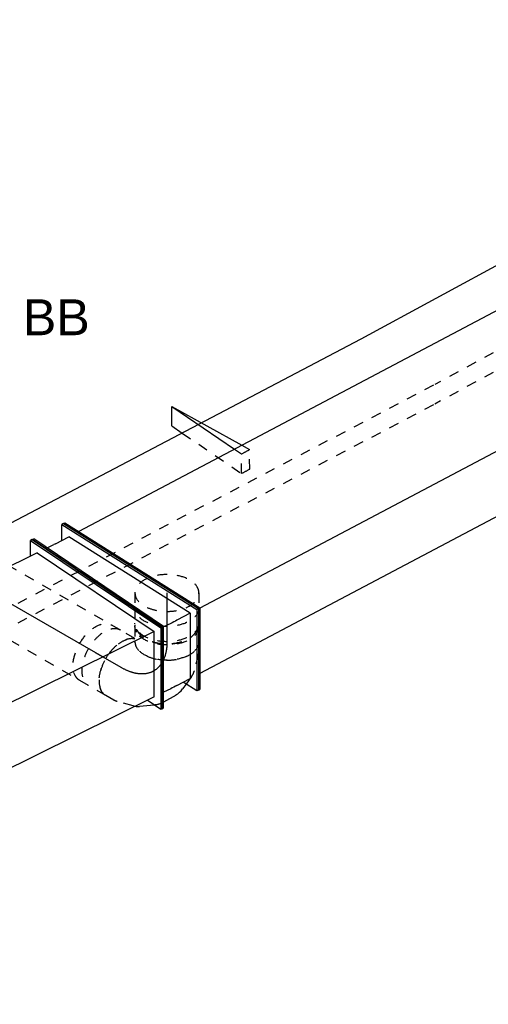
# Model space of a CAD drawing. Extents: x -238422 to 258194, y -34825 to 126331.
# Tile 64 of 239: x -30530 to -29357, y -28436 to -25970. Entities that reach past the tile are written whole.
import ezdxf
from ezdxf.enums import TextEntityAlignment as Align

# ---------------------------------------------------------------- set-up
doc = ezdxf.new("R2010")
doc.units = 0
doc.header["$LTSCALE"] = 50
doc.linetypes.add('CENTER2', pattern=[28.575, 19.05, -3.175, 3.175, -3.175])
doc.linetypes.add('STREEPJES', pattern=[0.1, 0.05, -0.05])
doc.layers.get('0').update_dxf_attribs({"linetype": 'CONTINUOUS'})
for name, color, linetype in [('EL6131--', 2, 'CONTINUOUS'), ('EM6131--', 1, 'CONTINUOUS'), ('lMcht retour bestaand_PR', 1, 'CONTINUOUS'), ('lucht retour bestaand', 8, 'CONTINUOUS'), ('WL570---_RETOUR', 112, 'CONTINUOUS'), ('WL570---_RETOUR_HL', 8, 'CONTINUOUS'), ('WL570---_RETOUR_RST', 2, 'CONTINUOUS'), ('WM570---_RETOUR_PR', 1, 'CONTINUOUS'), ('WM570---_RETOUR_RST_PR', 1, 'CONTINUOUS')]:
    doc.layers.add(name, color=color, linetype=linetype)
doc.styles.add('BURO-018', font='ARIAL.TTF', dxfattribs={"height": 90})

# ---------------------------------------------------------------- blocks, each defined once
blk = doc.blocks.new('*U1375')
at = {"color": 0, "ltscale": 10}
for p, q in [((-147.3, 82.8, -3000), (-51.8, 263.3, -3000)), ((-143.1, 82.8, -3000), (-47.6, 263.3, -3000)), ((-51.8, 263.3, -3000), (-47.6, 263.3, -3000)), ((-47.6, 263.3, -3000), (-27.3, 227.9, -3000)), ((1763, 82.8, -3000), (1858.5, 263.3, -3000)), ((1767.2, 82.8, -3000), (1862.6, 263.3, -3000)), ((1862.6, 263.3, -3000), (1858.5, 263.3, -3000)), ((-47.2, 227.9, -3000), (-123.6, 83.6, -3000)), ((-47.2, 227.9, -3000), (1839.8, 227.9, -3000)), ((-147.3, 82.8, -3000), (-143.1, 82.8, -3000)), ((51.8, -263.3, -3000), (-147.3, 82.8, -3000)), ((56, -263.3, -3000), (-143.1, 82.8, -3000)), ((55.6, -227.9, -3000), (-123.6, 83.6, -3000)), ((-123.6, 83.6, -3000), (1763.4, 83.6, -3000)), ((1767.2, 82.8, -3000), (1763, 82.8, -3000)), ((1962.1, -263.3, -3000), (1763, 82.8, -3000)), ((1966.2, -263.3, -3000), (1767.2, 82.8, -3000)), ((55.6, -227.9, -3000), (1941.7, -227.9, -3000)), ((74.7, -227.9, -3000), (56, -263.3, -3000)), ((51.8, -263.3, -3000), (56, -263.3, -3000)), ((1966.2, -263.3, -3000), (1962.1, -263.3, -3000))]:
    blk.add_line(p, q, dxfattribs=at)
at = {"layer": 'lMcht retour bestaand_PR', "color": 1, "style": 'BURO-018'}
blk.add_attdef('POSNR', text='', height=90, dxfattribs=at).set_placement((0, 0), align=Align.MIDDLE)
blk = doc.blocks.new('*U1503')
at = {"color": 0, "ltscale": 10}
for p, q in [((-142.6, 79, -4327.2), (-51.9, 261.9, -4327.2)), ((-138.4, 79, -4327.2), (-47.7, 261.9, -4327.2)), ((-51.9, 261.9, -4327.2), (-47.7, 261.9, -4327.2)), ((-47.7, 261.9, -4327.2), (-27.5, 226.6, -4327.2)), ((2300.4, 79, -4327.2), (2391.1, 261.9, -4327.2)), ((2304.7, 79, -4327.2), (2395.3, 261.9, -4327.2)), ((2395.3, 261.9, -4327.2), (2391.1, 261.9, -4327.2)), ((-47.1, 226.6, -4327.2), (-119.6, 80.2, -4327.2)), ((-47.1, 226.6, -4327.2), (2373.6, 226.6, -4327.2)), ((-142.6, 79, -4327.2), (-138.4, 79, -4327.2)), ((51.9, -261.9, -4327.2), (-142.6, 79, -4327.2)), ((56.2, -261.9, -4327.2), (-138.4, 79, -4327.2)), ((55.5, -226.6, -4327.2), (-119.6, 80.2, -4327.2)), ((-119.6, 80.2, -4327.2), (2301.1, 80.2, -4327.2)), ((2304.7, 79, -4327.2), (2300.4, 79, -4327.2)), ((2495, -261.9, -4327.2), (2300.4, 79, -4327.2)), ((2499.2, -261.9, -4327.2), (2304.7, 79, -4327.2)), ((55.5, -226.6, -4327.2), (2474.8, -226.6, -4327.2)), ((73.7, -226.6, -4327.2), (56.2, -261.9, -4327.2)), ((51.9, -261.9, -4327.2), (56.2, -261.9, -4327.2)), ((2499.2, -261.9, -4327.2), (2495, -261.9, -4327.2))]:
    blk.add_line(p, q, dxfattribs=at)
at = {"layer": 'lMcht retour bestaand_PR', "color": 1, "style": 'BURO-018'}
blk.add_attdef('POSNR', text='', height=90, dxfattribs=at).set_placement((0, 0), align=Align.MIDDLE)
blk = doc.blocks.new('*U1590')
at = {"color": 8, "linetype": 'STREEPJES', "ltscale": 10}
for p, q in [((0, 80, -3737.2), (533, 80, -3737.2)), ((0, -80, -3737.2), (431.9, -80, -3737.2))]:
    blk.add_line(p, q, dxfattribs=at)
at = {"color": 0, "ltscale": 10}
for p, q in [((533, 80, -3737.2), (741.1, 80, -3737.2)), ((431.9, -80, -3737.2), (741.1, -80, -3737.2))]:
    blk.add_line(p, q, dxfattribs=at)
at = {"color": 8, "linetype": 'STREEPJES', "ltscale": 10}
blk.add_ellipse((0, 0, -3737.2), major_axis=(0, 80), ratio=0.57735, start_param=3.141593, end_param=6.283185, dxfattribs=at)
at = {"color": 0, "ltscale": 10, "extrusion": (7.43708e-18, -5.9805e-17, -1)}
blk.add_ellipse((741.1, 0, -3737.2), major_axis=(0, 80), ratio=0.57735, start_param=0, end_param=3.141593, dxfattribs=at)
at = {"layer": 'WL570---_RETOUR_HL', "linetype": 'CENTER2'}
blk.add_line((0, 0, -3737.2), (741.1, 0, -3737.2), dxfattribs=at)
at = {"layer": 'WM570---_RETOUR_PR', "color": 1, "style": 'BURO-018'}
blk.add_attdef('POSNR', text='', height=90, dxfattribs=at).set_placement((0, 0), align=Align.MIDDLE)
blk = doc.blocks.new('*U1786')
at = {"ltscale": 10}
blk.add_hatch(color=0, dxfattribs=at).paths.add_polyline_path([(49, 0), (169, 30), (169, -30)])
at = {"color": 0, "ltscale": 10}
for p, q in [((0, 124, -1926.4), (24.5, 124, -1926.4)), ((-40.8, 100, -1926.4), (0, 100, -1926.4)), ((409, -120, -1926.4), (409, 120, -1926.4)), ((409, 120, -1926.4), (469, 0, -1926.4)), ((49, 0, -1926.4), (649, 0, -1926.4)), ((349, 0, -1926.4), (409, -120, -1926.4)), ((-40.8, -100, -1926.4), (0, -100, -1926.4)), ((0, -124, -1926.4), (24.5, -124, -1926.4))]:
    blk.add_line(p, q, dxfattribs=at)
for centre, major_axis, start_param, end_param in [((0, 0, -1926.4), (0, 124), 0, 0.633152), ((0, 0, -1926.4), (0, 124), 3.141593, 6.283185), ((-40.8, 0, -1926.4), (0, 100), 0, 0.215214), ((-40.8, 0, -1926.4), (0, 100), 3.141593, 6.283185), ((-40.8, 0, -1926.4), (0, 100), 2.926378, 3.141593), ((0, 0, -1926.4), (0, 124), 2.508441, 3.141593)]:
    blk.add_ellipse(centre, major_axis=major_axis, ratio=0.57735, start_param=start_param, end_param=end_param, dxfattribs=at)
at = {"color": 0, "ltscale": 10, "extrusion": (5.55112e-17, -1.11022e-16, -1)}
for centre, major_axis in [((24.5, 0, -1926.4), (0, 124)), ((0, 0, -1926.4), (0, 100))]:
    blk.add_ellipse(centre, major_axis=major_axis, ratio=0.57735, start_param=0, end_param=3.141593, dxfattribs=at)
at = {"layer": 'WL570---_RETOUR_RST', "color": 1, "style": 'BURO-018'}
for tag in ['MC', 'Q']:
    blk.add_attdef(tag, text='', height=90, dxfattribs=at).set_placement((0, 0), align=Align.MIDDLE)
at = {"layer": 'WM570---_RETOUR_RST_PR', "color": 1, "style": 'BURO-018'}
blk.add_attdef('POSNR', text='', height=90, dxfattribs=at).set_placement((0, 0), align=Align.MIDDLE)
blk = doc.blocks.new('*U1854')
at = {"color": 0, "ltscale": 10}
for p, q in [((-194.4, 82.8, -4297.2), (-99, 263.3, -4297.2)), ((-190.3, 82.8, -4297.2), (-94.8, 263.3, -4297.2)), ((-99, 263.3, -4297.2), (-94.8, 263.3, -4297.2)), ((-0.8, 261.9, -4297.2), (-96.2, 81.5, -4297.2)), ((-94.8, 263.3, -4297.2), (-74.5, 227.9, -4297.2)), ((3.5, 261.8, -4297.2), (-92, 81.4, -4297.2)), ((3.5, 261.8, -4297.2), (-0.8, 261.9, -4297.2)), ((-170.8, 83.6, -4297.2), (-94.4, 227.9, -4297.2)), ((-56.9, 227.9, -4297.2), (-94.4, 227.9, -4297.2)), ((-39.2, 227.7, -4297.2), (-19.2, 227.1, -4297.2)), ((-194.4, 82.8, -4297.2), (-190.3, 82.8, -4297.2)), ((4.6, -263.3, -4297.2), (-194.4, 82.8, -4297.2)), ((8.8, -263.3, -4297.2), (-190.3, 82.8, -4297.2)), ((-170.8, 83.6, -4297.2), (8.4, -227.9, -4297.2)), ((-170.8, 83.6, -4297.2), (-133.2, 83.6, -4297.2)), ((-115.6, 83.3, -4297.2), (-95.6, 82.7, -4297.2)), ((-92, 81.4, -4297.2), (-96.2, 81.5, -4297.2)), ((-96.2, 81.5, -4297.2), (88.2, -264.4, -4297.2)), ((-92, 81.4, -4297.2), (92.4, -264.5, -4297.2)), ((45.9, -227.9, -4297.2), (8.4, -227.9, -4297.2)), ((27.5, -227.9, -4297.2), (8.8, -263.3, -4297.2)), ((69, -228.5, -4297.2), (50.3, -228, -4297.2)), ((4.6, -263.3, -4297.2), (8.8, -263.3, -4297.2)), ((92.4, -264.5, -4297.2), (88.2, -264.4, -4297.2))]:
    blk.add_line(p, q, dxfattribs=at)
at = {"color": 0, "ltscale": 10, "extrusion": (4.43261e-17, 1.02151e-16, -1)}
for centre, major_axis in [((182.1, -187.6, -4297.2), (-530.6, 280.7)), ((105.7, -331.9, -4297.2), (-530.6, 280.7)), ((105.7, -331.9, -4297.2), (-132.8, 70.3))]:
    blk.add_ellipse(centre, major_axis=major_axis, ratio=0.57735, start_param=0.829043, end_param=0.863949, dxfattribs=at)
at = {"layer": 'lMcht retour bestaand_PR', "color": 1, "style": 'BURO-018'}
blk.add_attdef('POSNR', text='', height=90, dxfattribs=at).set_placement((0, 0), align=Align.MIDDLE)
blk = doc.blocks.new('*U1867')
at = {"color": 8, "linetype": 'STREEPJES', "ltscale": 10}
for p, q in [((0, 80, -4043.6), (37.7, 80, -4043.6)), ((0, -80, -4043.6), (37.7, -80, -4043.6))]:
    blk.add_line(p, q, dxfattribs=at)
for start_param, end_param in [(0, 3.141593), (3.141593, 6.283185)]:
    blk.add_ellipse((0, 0, -4043.6), major_axis=(0, 80), ratio=0.57735, start_param=start_param, end_param=end_param, dxfattribs=at)
at = {"color": 8, "linetype": 'STREEPJES', "ltscale": 10, "extrusion": (-8.32667e-17, -5.55112e-17, -1)}
blk.add_ellipse((37.7, 0, -4043.6), major_axis=(0, 80), ratio=0.57735, start_param=0, end_param=3.141593, dxfattribs=at)
at = {"layer": 'WL570---_RETOUR_HL', "linetype": 'CENTER2'}
blk.add_line((0, 0, -4043.6), (37.7, 0, -4043.6), dxfattribs=at)
at = {"layer": 'WM570---_RETOUR_PR', "color": 1, "style": 'BURO-018'}
blk.add_attdef('POSNR', text='', height=90, dxfattribs=at).set_placement((0, 0), align=Align.MIDDLE)
blk = doc.blocks.new('*U1868')
at = {"color": 8, "linetype": 'STREEPJES', "ltscale": 10}
for p, q in [((-42.2, 80, -3987.1), (-4.1, 80, -3987.1)), ((4.1, 80, -3987.1), (42.2, 80, -3987.1)), ((-42.2, -80, -3987.1), (-4.1, -80, -3987.1)), ((4.1, -80, -3987.1), (42.2, -80, -3987.1))]:
    blk.add_line(p, q, dxfattribs=at)
at = {"color": 8, "linetype": 'STREEPJES', "ltscale": 10, "extrusion": (5.55112e-17, -1.11022e-16, -1)}
for centre, major_axis, start_param, end_param in [((-42.2, 0, -3987.1), (0, 80), 0, 3.141593), ((-4.1, 0, -3987.1), (0, 80), 0, 3.141593), ((4.1, 0, -3987.1), (0, 80), 0, 3.230096), ((4.1, 0, -3987.1), (0, 80), 6.194681, 6.280044), ((4.1, 0, -3987.1), (0, 76), 0.198548, 2.943045), ((42.2, 0, -3987.1), (0, 80), 0, 3.141593)]:
    blk.add_ellipse(centre, major_axis=major_axis, ratio=0.57735, start_param=start_param, end_param=end_param, dxfattribs=at)
at = {"layer": 'WL570---_RETOUR_HL', "linetype": 'CENTER2'}
blk.add_line((-42.2, 0, -3987.1), (42.2, 0, -3987.1), dxfattribs=at)
at = {"layer": 'WM570---_RETOUR_PR', "color": 1, "style": 'BURO-018'}
blk.add_attdef('POSNR', text='', height=90, dxfattribs=at).set_placement((0, 0), align=Align.MIDDLE)
blk = doc.blocks.new('*U1869')
at = {"color": 8, "linetype": 'STREEPJES', "ltscale": 10}
for p, q in [((-154.3, 76, -3864.9), (-162.5, 76, -3864.9)), ((-130.6, 80, -3864.9), (-107.4, 80, -3864.9)), ((-98.6, 78.8, -3864.9), (-58.1, 68, -3864.9)), ((-43.6, 61.2, -3864.9), (-24.7, 47.9, -3864.9)), ((27.8, -30.5, -3864.9), (27.9, -31.7, -3864.9)), ((-154.3, -76, -3864.9), (-162.5, -76, -3864.9)), ((29.8, -84.3, -3864.9), (19, -124.8, -3864.9)), ((15.6, -133, -3864.9), (4, -153.1, -3864.9))]:
    blk.add_line(p, q, dxfattribs=at)
at = {"color": 0, "ltscale": 10}
for p, q in [((-24.7, 47.9, -3864.9), (-12.5, 39.3, -3864.9)), ((2.8, 22.7, -3864.9), (20.8, -8.6, -3864.9)), ((27.9, -31.7, -3864.9), (31.2, -68.4, -3864.9))]:
    blk.add_line(p, q, dxfattribs=at)
at = {"color": 8, "linetype": 'STREEPJES', "ltscale": 10}
for centre, major_axis, ratio, start_param, end_param in [((-168.8, 0, -3864.9), (0, 76), 0.57735, 3.34014, 6.084638), ((-130.6, 0, -3864.9), (0, 80), 0.57735, 3.141593, 6.283185), ((-113.4, 0, -3864.9), (10.5, 79.7), 0.646887, 6.198226, 6.368145), ((-49, -69.5, -3864.9), (-80.2, 6.9), 0.750739, 3.009293, 3.092039)]:
    blk.add_ellipse(centre, major_axis=major_axis, ratio=ratio, start_param=start_param, end_param=end_param, dxfattribs=at)
at = {"color": 8, "linetype": 'STREEPJES', "ltscale": 10, "extrusion": (5.55112e-17, -1.11022e-16, -1)}
for centre, major_axis, ratio, start_param, end_param in [((-84.7, -7.7, -3864.9), (-34.1, -73), 0.750739, 3.009293, 3.273893), ((-51.3, -43.7, -3864.9), (76.9, 24.3), 0.803023, 6.107746, 6.458625), ((-65.3, -113.1, -3864.9), (69.3, -40), 0.57735, 0, 2.982045), ((-56.7, -98.2, -3864.9), (74.3, -30.8), 0.646887, 6.198226, 6.368145)]:
    blk.add_ellipse(centre, major_axis=major_axis, ratio=ratio, start_param=start_param, end_param=end_param, dxfattribs=at)
at = {"color": 0, "ltscale": 10}
for centre, major_axis, ratio, start_param, end_param in [((-63.5, -22.6, -3864.9), (59.5, 54.4), 0.803023, 6.107746, 6.458625), ((-49, -69.5, -3864.9), (-80.2, 6.9), 0.750739, 3.092039, 3.273893)]:
    blk.add_ellipse(centre, major_axis=major_axis, ratio=ratio, start_param=start_param, end_param=end_param, dxfattribs=at)
at = {"layer": 'WL570---_RETOUR_HL', "linetype": 'CENTER2', "extrusion": (5.55112e-17, -1.11022e-16, -1)}
blk.add_ellipse((-196, -113.1, -3864.9), major_axis=(-138.6, -80), ratio=0.57735, start_param=2.356194, end_param=3.926991, dxfattribs=at)
at = {"layer": 'WM570---_RETOUR_PR', "color": 1, "style": 'BURO-018'}
blk.add_attdef('POSNR', text='', height=90, dxfattribs=at).set_placement((0, 0), align=Align.MIDDLE)
blk = doc.blocks.new('*U1870')
at = {"color": 8, "linetype": 'STREEPJES', "ltscale": 10}
for p, q in [((0, 80, -3772.5), (75.4, 80, -3772.5)), ((7.9, -80, -3772.5), (75.4, -80, -3772.5))]:
    blk.add_line(p, q, dxfattribs=at)
blk.add_ellipse((0, 0, -3772.5), major_axis=(0, 80), ratio=0.57735, start_param=3.301141, end_param=6.283185, dxfattribs=at)
at = {"color": 8, "linetype": 'STREEPJES', "ltscale": 10, "extrusion": (6.29482e-17, -2.77556e-17, -1)}
blk.add_ellipse((75.4, 0, -3772.5), major_axis=(0, 80), ratio=0.57735, start_param=0, end_param=3.141593, dxfattribs=at)
at = {"layer": 'WL570---_RETOUR_HL', "linetype": 'CENTER2'}
blk.add_line((0, 0, -3772.5), (75.4, 0, -3772.5), dxfattribs=at)
at = {"layer": 'WM570---_RETOUR_PR', "color": 1, "style": 'BURO-018'}
blk.add_attdef('POSNR', text='', height=90, dxfattribs=at).set_placement((0, 0), align=Align.MIDDLE)
blk = doc.blocks.new('*U2034')
at = {"color": 0, "ltscale": 10}
for p, q in [((-68.9, 69.7, -3203.5), (-47.5, 113.7, -3203.5)), ((-47.5, 113.7, -3203.5), (46.5, -51.4, -3203.5)), ((-47.5, 113.7, -3203.5), (67.7, -50.7, -3203.5)), ((-68.9, 69.7, -3203.5), (-53.4, 42.3, -3203.5))]:
    blk.add_line(p, q, dxfattribs=at)
at = {"color": 0, "linetype": 'STREEPJES', "ltscale": 10}
for p, q in [((-53.4, 42.3, -3203.5), (35.4, -113.7, -3203.5)), ((35.4, -113.7, -3203.5), (56.9, -69.7, -3203.5)), ((46.5, -51.4, -3203.5), (56.9, -69.7, -3203.5)), ((58.9, -112.7, -3203.5), (80.3, -68.7, -3203.5)), ((67.7, -50.7, -3203.5), (80.3, -68.7, -3203.5))]:
    blk.add_line(p, q, dxfattribs=at)
for centre in [(-47.5, 113.7, -3203.5), (-68.9, 69.7, -3203.5)]:
    blk.add_ellipse(centre, major_axis=(242.7, -118.3), ratio=0.57735, start_param=5.413709, end_param=5.518429, dxfattribs=at)
at = {"layer": 'EM6131--', "color": 1, "style": 'BURO-018'}
blk.add_attdef('POSNR', text='', height=90, dxfattribs=at).set_placement((0, 0), align=Align.MIDDLE)
blk = doc.blocks.new('*U2048')
at = {"color": 0, "linetype": 'STREEPJES', "ltscale": 10}
for p, q in [((-42.5, 115.6, -1906.9), (1524, 115.6, -1906.9)), ((-65.9, 72.5, -1906.9), (1500.6, 72.5, -1906.9))]:
    blk.add_line(p, q, dxfattribs=at)
at = {"color": 0, "ltscale": 10}
blk.add_line((42.5, -115.6, -1906.9), (1609, -115.6, -1906.9), dxfattribs=at)
at = {"layer": 'EM6131--', "color": 1, "style": 'BURO-018'}
blk.add_attdef('POSNR', text='', height=90, dxfattribs=at).set_placement((0, 0), align=Align.MIDDLE)
blk = doc.blocks.new('*U2049')
at = {"color": 0, "linetype": 'STREEPJES', "ltscale": 10}
for p, q in [((-42.2, 115, -2966.7), (3081, 115, -2966.7)), ((-65, 71.6, -2966.7), (3058.2, 71.6, -2966.7))]:
    blk.add_line(p, q, dxfattribs=at)
at = {"color": 0, "ltscale": 10}
blk.add_line((42.2, -115, -2966.7), (3165.4, -115, -2966.7), dxfattribs=at)
at = {"layer": 'EM6131--', "color": 1, "style": 'BURO-018'}
blk.add_attdef('POSNR', text='', height=90, dxfattribs=at).set_placement((0, 0), align=Align.MIDDLE)

msp = doc.modelspace()

# ---------------------------------------------------------------- block references
at = {"layer": 'EL6131--'}
for name, p, rotation in [('*U2048', (-28207.28612, -26102.88603, 1906.87683), 208.5418790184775), ('*U2049', (-29585.09345, -26852.29517, 2966.70139), 207.7206381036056), ('*U2034', (-30056.46255, -27019.72441, 3203.4821), 25.99386932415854)]:
    msp.add_blockref(name, p, dxfattribs=dict(at, rotation=rotation))
at = {"layer": 'lucht retour bestaand'}
for name, p, rotation in [('*U1375', (-28558.9696, -26545.15972, 3000), 207.8802772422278), ('*U1854', (-30292.87557, -27462.45164, 4297.24667), 207.8802772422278), ('*U1503', (-30335.87694, -27483.65529, 4327.23316), 206.3683201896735)]:
    msp.add_blockref(name, p, dxfattribs=dict(at, rotation=rotation))
at = {"layer": 'WL570---_RETOUR'}
for name, p, rotation in [('*U1590', (-30317.5388, -27568.09239, 3737.19724), 150.0000000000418), ('*U1867', (-30161.14237, -27405.60057, 4043.64204), 270), ('*U1868', (-30161.14237, -27485.53559, 3987.11945), 270), ('*U1870', (-30274.27946, -27593.06819, 3772.51835), 150.0000000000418), ('*U1869', (-30161.14237, -27658.38792, 3864.89439), 270)]:
    msp.add_blockref(name, p, dxfattribs=dict(at, rotation=rotation))
at = {"layer": 'WL570---_RETOUR_RST'}
ref = msp.add_blockref('*U1786', (-30688.00721, -26520.83089, 1926.36335), dxfattribs=dict(at, rotation=270))
ref.add_attrib('Q', '195', dxfattribs={"color": 1, "height": 90, "style": 'BURO-018'}).set_placement((-30938.00721, -26715.14941), align=Align.MIDDLE)
ref.add_attrib('MC', 'BB', dxfattribs={"color": 1, "height": 90, "style": 'BURO-018'}).set_placement((-30438.00721, -26715.14941), align=Align.MIDDLE)

doc.saveas('drawing.dxf')
